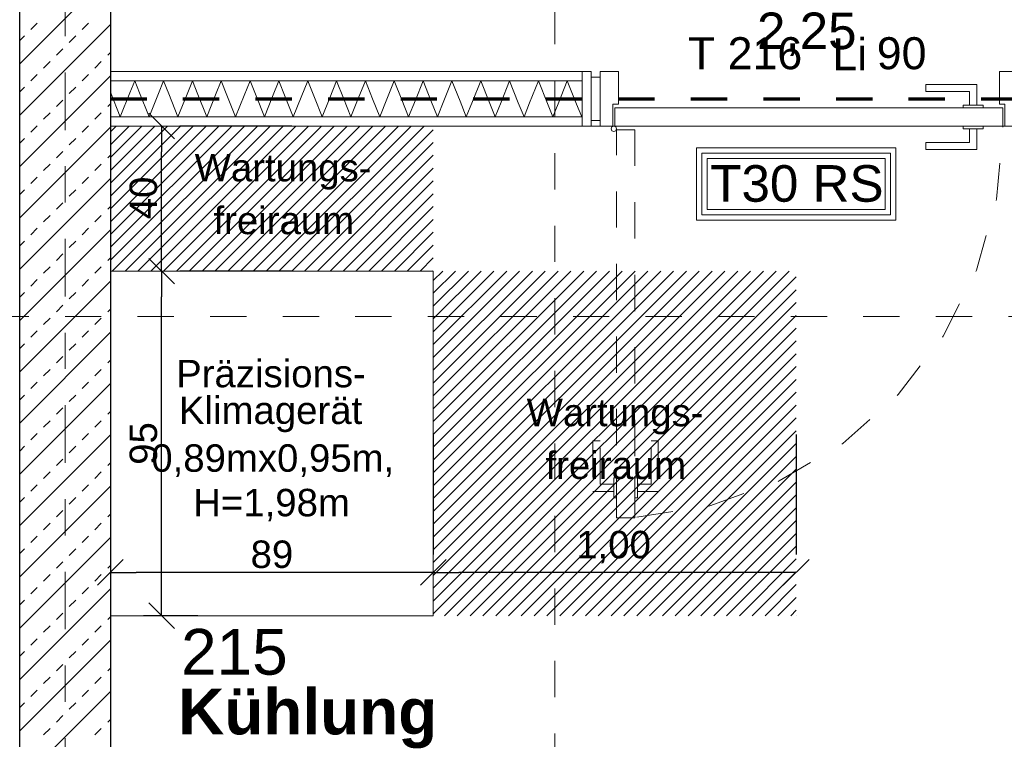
# Model space of a CAD drawing. Header units: metres. Extents: x -45.2 to 14.3, y -31.8 to 10.2.
# Tile 41 of 141: x -39.3 to -36.6, y -3.9 to -1.9. Entities that reach past the tile are written whole.
import ezdxf

# ---------------------------------------------------------------- set-up
doc = ezdxf.new("R2010")
doc.units = ezdxf.units.M
doc.header["$LTSCALE"] = 0.05
for name, pattern in [('Achsen 01', [5.291531, 3.175, -1.058062, 0.352704, -0.705764]), ('gestrichelt - 01', [2, 1, -1]), ('Raster 01', [2, 1, -1])]:
    doc.linetypes.add(name, pattern=pattern)
doc.layers.get('0').update_dxf_attribs({"lineweight": 25})
for name, color, linetype, lineweight in [('013_Beton und Stahlbetonarbeiten-330 Außenwände', 7, 'Continuous', 25), ('027_Tischlerarbeiten-340 Innentüren', 7, 'Continuous', 9), ('031_Metallbauarbeiten-340 Innentüren _ Elemente', 7, 'Continuous', 9), ('039_Trockenbauarbeiten-340 Gipskarton', 7, 'Continuous', 9), ('075_Raumlufttechnische Anlage-Beschriftung', 7, 'Continuous', 9), ('AV1-Brandschutzkonzept-Brandschutzkonzept', 7, 'Continuous', 5), ('AV1-Einrichtung Bemaßung', 7, 'Continuous', 9), ('AV1-Stempel-Raumstempel', 7, 'Continuous', 9), ('Keine', 7, 'Continuous', 9)]:
    doc.layers.add(name, color=color, linetype=linetype, lineweight=lineweight)
for name, color, linetype, lineweight, true_color in [('014_Fassadenarbeiten-330 mineralische Dämmung', 7, 'Continuous', 9, 0x666666), ('039_Trockenbauarbeiten-340 Dämmung', 7, 'Continuous', 9, 0xc0c0c0), ('075_Raumlufttechnische Anlage-Lüftungsanlage', 7, 'Continuous', 18, 0x555555), ('AV1-Achsen', 1, 'Achsen 01', 18, 0xff0000), ('AV1-Raster', 7, 'Raster 01', 9, 0xa6a6a6)]:
    doc.layers.add(name, color=color, linetype=linetype, lineweight=lineweight, true_color=true_color)
doc.styles.add('Arial', font='arial.ttf')
doc.styles.add('Arial (bold)', font='arialbd.ttf')

msp = doc.modelspace()

# ---------------------------------------------------------------- linework, layer by layer
at = {"color": 0, "linetype": 'Continuous', "lineweight": 15}
for p, q in [((-38.9194, -2.14), (-38.8486, -2.2107)), ((-38.8486, -2.6107), (-38.9194, -2.54)), ((-38.9194, -2.54), (-38.8486, -2.6107)), ((-39.0604, -3.4414), (-38.9896, -3.3706)), ((-38.0996, -3.3706), (-38.1704, -3.4414)), ((-38.1704, -3.4414), (-38.0996, -3.3706)), ((-37.0996, -3.3706), (-37.1704, -3.4414)), ((-38.8486, -3.5607), (-38.9194, -3.49))]:
    msp.add_line(p, q, dxfattribs=at)
at = {"color": 0, "linetype": 'ByBlock', "lineweight": -2}
for p, q in [((-38.884, -2.1753), (-38.884, -2.246)), ((-38.884, -2.5753), (-38.884, -2.5046)), ((-38.884, -2.5753), (-38.884, -2.646)), ((-39.025, -3.406), (-38.9543, -3.406)), ((-38.135, -3.406), (-38.2057, -3.406)), ((-38.135, -3.406), (-38.0643, -3.406)), ((-37.135, -3.406), (-37.2057, -3.406)), ((-38.884, -3.5253), (-38.884, -3.4546))]:
    msp.add_line(p, q, dxfattribs=at)
at = {"layer": '013_Beton und Stahlbetonarbeiten-330 Außenwände', "color": 251, "linetype": 'Continuous', "lineweight": 13, "true_color": 0x4c4c4c}
for p, q in [((-39.025, -1.754), (-39.275, -2.004)), ((-39.025, -1.8954), (-39.275, -2.1454)), ((-39.2444, -1.9092), (-39.2267, -1.8915)), ((-39.103, -1.9092), (-39.0853, -1.8915)), ((-39.275, -1.9398), (-39.2621, -1.9269)), ((-39.1384, -1.9445), (-39.1207, -1.9269)), ((-39.1737, -1.9799), (-39.156, -1.9622)), ((-39.0323, -1.9799), (-39.025, -1.9726)), ((-39.2091, -2.0153), (-39.1914, -1.9976)), ((-39.0676, -2.0153), (-39.05, -1.9976)), ((-39.2444, -2.0506), (-39.2267, -2.0329)), ((-39.103, -2.0506), (-39.0853, -2.0329)), ((-39.025, -2.0368), (-39.275, -2.2868)), ((-39.275, -2.0812), (-39.2621, -2.0683)), ((-39.1384, -2.086), (-39.1207, -2.0683)), ((-39.1737, -2.1213), (-39.156, -2.1036)), ((-39.0323, -2.1213), (-39.025, -2.114)), ((-39.2091, -2.1567), (-39.1914, -2.139)), ((-39.0676, -2.1567), (-39.05, -2.139)), ((-39.025, -2.1782), (-39.275, -2.4282)), ((-39.2444, -2.192), (-39.2267, -2.1744)), ((-39.103, -2.192), (-39.0853, -2.1744)), ((-39.275, -2.2226), (-39.2621, -2.2097)), ((-39.1384, -2.2274), (-39.1207, -2.2097)), ((-39.1737, -2.2627), (-39.156, -2.2451)), ((-39.0323, -2.2627), (-39.025, -2.2554)), ((-39.2091, -2.2981), (-39.1914, -2.2804)), ((-39.0676, -2.2981), (-39.05, -2.2804)), ((-39.025, -2.3196), (-39.275, -2.5696)), ((-39.2444, -2.3335), (-39.2267, -2.3158)), ((-39.103, -2.3335), (-39.0853, -2.3158)), ((-39.275, -2.364), (-39.2621, -2.3511)), ((-39.1384, -2.3688), (-39.1207, -2.3511)), ((-39.1737, -2.4042), (-39.156, -2.3865)), ((-39.0323, -2.4042), (-39.025, -2.3969)), ((-39.2091, -2.4395), (-39.1914, -2.4218)), ((-39.0676, -2.4395), (-39.05, -2.4218)), ((-39.025, -2.4611), (-39.275, -2.7111)), ((-39.2444, -2.4749), (-39.2267, -2.4572)), ((-39.103, -2.4749), (-39.0853, -2.4572)), ((-39.275, -2.5054), (-39.2621, -2.4926)), ((-39.1384, -2.5102), (-39.1207, -2.4926)), ((-39.1737, -2.5456), (-39.156, -2.5279)), ((-39.0323, -2.5456), (-39.025, -2.5383)), ((-39.2091, -2.5809), (-39.1914, -2.5633)), ((-39.0676, -2.5809), (-39.05, -2.5633)), ((-39.025, -2.6025), (-39.275, -2.8525)), ((-39.2444, -2.6163), (-39.2267, -2.5986)), ((-39.103, -2.6163), (-39.0853, -2.5986)), ((-39.275, -2.6469), (-39.2621, -2.634)), ((-39.1384, -2.6517), (-39.1207, -2.634)), ((-39.1737, -2.687), (-39.156, -2.6693)), ((-39.0323, -2.687), (-39.025, -2.6797)), ((-39.2091, -2.7224), (-39.1914, -2.7047)), ((-39.0676, -2.7224), (-39.05, -2.7047)), ((-39.2444, -2.7577), (-39.2267, -2.74)), ((-39.103, -2.7577), (-39.0853, -2.74)), ((-39.025, -2.7439), (-39.275, -2.9939)), ((-39.275, -2.7883), (-39.2621, -2.7754)), ((-39.1384, -2.7931), (-39.1207, -2.7754)), ((-39.1737, -2.8284), (-39.156, -2.8107)), ((-39.0323, -2.8284), (-39.025, -2.8211)), ((-39.2091, -2.8638), (-39.1914, -2.8461)), ((-39.0676, -2.8638), (-39.05, -2.8461)), ((-39.025, -2.8853), (-39.275, -3.1353)), ((-39.2444, -2.8991), (-39.2267, -2.8815)), ((-39.103, -2.8991), (-39.0853, -2.8815)), ((-39.275, -2.9297), (-39.2621, -2.9168)), ((-39.1384, -2.9345), (-39.1207, -2.9168)), ((-39.1737, -2.9698), (-39.156, -2.9522)), ((-39.0323, -2.9698), (-39.025, -2.9626)), ((-39.2091, -3.0052), (-39.1914, -2.9875)), ((-39.0676, -3.0052), (-39.05, -2.9875)), ((-39.025, -3.0268), (-39.275, -3.2768)), ((-39.2444, -3.0406), (-39.2267, -3.0229)), ((-39.103, -3.0406), (-39.0853, -3.0229)), ((-39.275, -3.0711), (-39.2621, -3.0582)), ((-39.1384, -3.0759), (-39.1207, -3.0582)), ((-39.1737, -3.1113), (-39.156, -3.0936)), ((-39.0323, -3.1113), (-39.025, -3.104)), ((-39.2091, -3.1466), (-39.1914, -3.1289)), ((-39.0676, -3.1466), (-39.05, -3.1289)), ((-39.025, -3.1682), (-39.275, -3.4182)), ((-39.2444, -3.182), (-39.2267, -3.1643)), ((-39.103, -3.182), (-39.0853, -3.1643)), ((-39.275, -3.2126), (-39.2621, -3.1997)), ((-39.1384, -3.2173), (-39.1207, -3.1997)), ((-39.1737, -3.2527), (-39.156, -3.235)), ((-39.0323, -3.2527), (-39.025, -3.2454)), ((-39.2091, -3.288), (-39.1914, -3.2704)), ((-39.0676, -3.288), (-39.05, -3.2704)), ((-39.025, -3.3096), (-39.275, -3.5596)), ((-39.2444, -3.3234), (-39.2267, -3.3057)), ((-39.103, -3.3234), (-39.0853, -3.3057)), ((-39.275, -3.354), (-39.2621, -3.3411)), ((-39.1384, -3.3588), (-39.1207, -3.3411)), ((-39.1737, -3.3941), (-39.156, -3.3764)), ((-39.0323, -3.3941), (-39.025, -3.3868)), ((-39.2091, -3.4295), (-39.1914, -3.4118)), ((-39.0676, -3.4295), (-39.05, -3.4118)), ((-39.025, -3.451), (-39.275, -3.701)), ((-39.2444, -3.4648), (-39.2267, -3.4471)), ((-39.103, -3.4648), (-39.0853, -3.4471)), ((-39.275, -3.4954), (-39.2621, -3.4825)), ((-39.1384, -3.5002), (-39.1207, -3.4825)), ((-39.1737, -3.5355), (-39.156, -3.5179)), ((-39.2091, -3.5709), (-39.1914, -3.5532)), ((-39.0676, -3.5709), (-39.05, -3.5532)), ((-39.0323, -3.5355), (-39.025, -3.5282)), ((-39.025, -3.5924), (-39.275, -3.8424)), ((-39.2444, -3.6062), (-39.2267, -3.5886)), ((-39.103, -3.6062), (-39.0853, -3.5886)), ((-39.275, -3.6368), (-39.2621, -3.6239)), ((-39.1384, -3.6416), (-39.1207, -3.6239)), ((-39.1737, -3.677), (-39.156, -3.6593)), ((-39.0323, -3.677), (-39.025, -3.6697)), ((-39.2091, -3.7123), (-39.1914, -3.6946)), ((-39.0676, -3.7123), (-39.05, -3.6946)), ((-39.025, -3.7339), (-39.275, -3.9839)), ((-39.2444, -3.7477), (-39.2267, -3.73)), ((-39.103, -3.7477), (-39.0853, -3.73)), ((-39.275, -3.7782), (-39.2621, -3.7653)), ((-39.1384, -3.783), (-39.1207, -3.7653)), ((-39.1737, -3.8184), (-39.156, -3.8007)), ((-39.0323, -3.8184), (-39.025, -3.8111)), ((-39.2091, -3.8537), (-39.1914, -3.8361)), ((-39.0676, -3.8537), (-39.05, -3.8361))]:
    msp.add_line(p, q, dxfattribs=at)
at = {"layer": '013_Beton und Stahlbetonarbeiten-330 Außenwände'}
msp.add_lwpolyline([(-39.275, 0.125), (-18.775, 0.125), (-18.775, -0.125), (-39.025, -0.125), (-39.025, -5.525), (-39.275, -5.525)], close=True, dxfattribs=at)
at = {"layer": '014_Fassadenarbeiten-330 mineralische Dämmung'}
msp.add_lwpolyline([(-18.9, 0.305), (-18.9, 0.125), (-39.275, 0.125), (-39.275, -5.4), (-39.455, -5.4), (-39.455, 0.305)], close=True, dxfattribs=at)
at = {"layer": '027_Tischlerarbeiten-340 Innentüren'}
for points in [[(-37.64, -2.1753), (-37.64, -2.1153), (-37.625, -2.1153), (-37.625, -2.0253), (-37.675, -2.0253), (-37.675, -2.1753)], [(-36.56, -2.1753), (-36.56, -2.1153), (-36.575, -2.1153), (-36.575, -2.0253), (-36.525, -2.0253), (-36.525, -2.1753)], [(-37.675, -2.0403), (-37.675, -2.1603), (-37.7, -2.1603), (-37.7, -2.0403)], [(-36.6375, -2.1178), (-36.6575, -2.1178), (-36.6575, -2.0803), (-36.7775, -2.0803), (-36.7775, -2.0603), (-36.6375, -2.0603)], [(-37.635, -2.1253), (-36.565, -2.1253), (-36.565, -2.1753), (-37.635, -2.1753)], [(-36.62, -2.1178), (-36.62, -2.1253), (-36.675, -2.1253), (-36.675, -2.1178)], [(-37.6375, -2.1903), (-37.6428, -2.1881), (-37.645, -2.1828), (-37.6428, -2.1775), (-37.6375, -2.1753), (-37.6322, -2.1775), (-37.63, -2.1828), (-37.6322, -2.1881)], [(-36.6375, -2.1828), (-36.6575, -2.1828), (-36.6575, -2.2203), (-36.7775, -2.2203), (-36.7775, -2.2403), (-36.6375, -2.2403)], [(-36.62, -2.1753), (-36.62, -2.1828), (-36.675, -2.1828), (-36.675, -2.1753)]]:
    msp.add_lwpolyline(points, close=True, dxfattribs=at)
at = {"layer": '027_Tischlerarbeiten-340 Innentüren', "color": 253, "linetype": 'gestrichelt - 01', "lineweight": 9, "true_color": 0xa6a6a6}
for points in [[(-37.58, -2.1853), (-37.58, -3.2553), (-37.63, -3.2553), (-37.63, -2.1853)], [(-37.6375, -3.1828), (-37.6375, -3.1628), (-37.675, -3.1628), (-37.675, -3.0428), (-37.695, -3.0428), (-37.695, -3.1828)], [(-37.5725, -3.1828), (-37.5725, -3.1628), (-37.535, -3.1628), (-37.535, -3.0428), (-37.515, -3.0428), (-37.515, -3.1828)], [(-37.63, -3.2003), (-37.6375, -3.2003), (-37.6375, -3.1453), (-37.63, -3.1453)], [(-37.5725, -3.2003), (-37.58, -3.2003), (-37.58, -3.1453), (-37.5725, -3.1453)]]:
    msp.add_lwpolyline(points, close=True, dxfattribs=at)
msp.add_lwpolyline([(-37.5742, -3.2535), (-37.3732, -3.2223), (-37.1817, -3.1537), (-37.0066, -3.0502), (-36.8542, -2.9155), (-36.73, -2.7544), (-36.6384, -2.5728), (-36.5827, -2.3772), (-36.565, -2.1745)], dxfattribs=at)
at = {"layer": '039_Trockenbauarbeiten-340 Dämmung'}
msp.add_lwpolyline([(-39.025, -2.0503), (-37.725, -2.0503), (-37.725, -2.1503), (-39.025, -2.1503)], close=True, dxfattribs=at)
for points in [[(-38.9447, -2.084), (-38.9581, -2.0503), (-38.9712, -2.0833)], [(-38.8644, -2.0861), (-38.8786, -2.0503), (-38.8925, -2.0853)], [(-38.7841, -2.0881), (-38.7991, -2.0503), (-38.8138, -2.0874)], [(-38.7038, -2.0902), (-38.7196, -2.0503), (-38.7352, -2.0894)], [(-38.6235, -2.0923), (-38.6402, -2.0503), (-38.6565, -2.0914)], [(-38.5432, -2.0943), (-38.5607, -2.0503), (-38.5778, -2.0935)], [(-38.4629, -2.0964), (-38.4812, -2.0503), (-38.4992, -2.0955)], [(-38.3826, -2.0985), (-38.4017, -2.0503), (-38.4205, -2.0975)], [(-38.3023, -2.1006), (-38.3222, -2.0503), (-38.3418, -2.0995)], [(-38.222, -2.1026), (-38.2428, -2.0503), (-38.2631, -2.1016)], [(-38.1417, -2.1047), (-38.1633, -2.0503), (-38.1845, -2.1036)], [(-38.0614, -2.1068), (-38.0838, -2.0503), (-38.1058, -2.1056)], [(-37.9811, -2.1089), (-38.0043, -2.0503), (-38.0271, -2.1077)], [(-37.9008, -2.1109), (-37.9248, -2.0503), (-37.9484, -2.1097)], [(-37.8205, -2.113), (-37.8454, -2.0503), (-37.8698, -2.1117)], [(-37.7402, -2.1151), (-37.7659, -2.0503), (-37.7911, -2.1138)], [(-39.025, -2.0819), (-38.9978, -2.1503), (-38.9712, -2.0833)], [(-38.9447, -2.084), (-38.9183, -2.1503), (-38.8925, -2.0853)], [(-38.8644, -2.0861), (-38.8389, -2.1503), (-38.8138, -2.0874)], [(-38.7841, -2.0881), (-38.7594, -2.1503), (-38.7352, -2.0894)], [(-38.7038, -2.0902), (-38.6799, -2.1503), (-38.6565, -2.0914)], [(-38.6235, -2.0923), (-38.6004, -2.1503), (-38.5778, -2.0935)], [(-38.5432, -2.0943), (-38.5209, -2.1503), (-38.4992, -2.0955)], [(-38.4629, -2.0964), (-38.4415, -2.1503), (-38.4205, -2.0975)], [(-38.3826, -2.0985), (-38.362, -2.1503), (-38.3418, -2.0995)], [(-38.3023, -2.1006), (-38.2825, -2.1503), (-38.2631, -2.1016)], [(-38.222, -2.1026), (-38.203, -2.1503), (-38.1845, -2.1036)], [(-38.1417, -2.1047), (-38.1235, -2.1503), (-38.1058, -2.1056)], [(-38.0614, -2.1068), (-38.0441, -2.1503), (-38.0271, -2.1077)], [(-37.9811, -2.1089), (-37.9646, -2.1503), (-37.9484, -2.1097)], [(-37.9008, -2.1109), (-37.8851, -2.1503), (-37.8698, -2.1117)], [(-37.8205, -2.113), (-37.8056, -2.1503), (-37.7911, -2.1138)], [(-37.7402, -2.1151), (-37.7261, -2.1503), (-37.725, -2.1474), (-37.725, -2.1155)]]:
    msp.add_lwpolyline(points, dxfattribs=at)
at = {"layer": '039_Trockenbauarbeiten-340 Gipskarton'}
for points in [[(-39.025, -2.0253), (-37.725, -2.0253), (-37.725, -2.0503), (-39.025, -2.0503)], [(-37.7, -2.0253), (-37.725, -2.0253), (-37.725, -2.1753), (-37.7, -2.1753)], [(-39.025, -2.1503), (-37.725, -2.1503), (-37.725, -2.1753), (-39.025, -2.1753)]]:
    msp.add_lwpolyline(points, close=True, dxfattribs=at)
at = {"layer": '075_Raumlufttechnische Anlage-Lüftungsanlage', "color": 1, "linetype": 'Continuous', "lineweight": 9, "true_color": 0xff0000}
for p, q in [((-39.025, -2.1914), (-39.0089, -2.1753)), ((-39.025, -2.2268), (-38.9736, -2.1753)), ((-39.025, -2.2621), (-38.9382, -2.1753)), ((-39.025, -2.2975), (-38.9028, -2.1753)), ((-39.025, -2.3328), (-38.8675, -2.1753)), ((-39.025, -2.3682), (-38.8321, -2.1753)), ((-39.025, -2.4035), (-38.7968, -2.1753)), ((-39.025, -2.4389), (-38.7614, -2.1753)), ((-39.025, -2.4742), (-38.7261, -2.1753)), ((-39.025, -2.5096), (-38.6907, -2.1753)), ((-39.025, -2.545), (-38.6554, -2.1753)), ((-39.02, -2.5753), (-38.62, -2.1753)), ((-38.9846, -2.5753), (-38.5846, -2.1753)), ((-38.9493, -2.5753), (-38.5493, -2.1753)), ((-38.9139, -2.5753), (-38.5139, -2.1753)), ((-38.8786, -2.5753), (-38.4786, -2.1753)), ((-38.8432, -2.5753), (-38.4432, -2.1753)), ((-38.8079, -2.5753), (-38.4079, -2.1753)), ((-38.7725, -2.5753), (-38.3725, -2.1753)), ((-38.7372, -2.5753), (-38.3372, -2.1753)), ((-38.7018, -2.5753), (-38.3018, -2.1753)), ((-38.6664, -2.5753), (-38.2664, -2.1753)), ((-38.6311, -2.5753), (-38.2311, -2.1753)), ((-38.5957, -2.5753), (-38.1957, -2.1753)), ((-38.5604, -2.5753), (-38.1604, -2.1753)), ((-38.525, -2.5753), (-38.135, -2.1853)), ((-38.4897, -2.5753), (-38.135, -2.2206)), ((-38.4543, -2.5753), (-38.135, -2.256)), ((-38.419, -2.5753), (-38.135, -2.2913)), ((-38.3836, -2.5753), (-38.135, -2.3267)), ((-38.3482, -2.5753), (-38.135, -2.3621)), ((-38.3129, -2.5753), (-38.135, -2.3974)), ((-38.2775, -2.5753), (-38.135, -2.4328)), ((-38.2422, -2.5753), (-38.135, -2.4681)), ((-38.2068, -2.5753), (-38.135, -2.5035)), ((-38.1715, -2.5753), (-38.135, -2.5388)), ((-38.1361, -2.5753), (-38.135, -2.5742)), ((-38.135, -2.6011), (-38.1092, -2.5753)), ((-38.135, -2.6364), (-38.0739, -2.5753)), ((-38.135, -2.6718), (-38.0385, -2.5753)), ((-38.135, -2.7071), (-38.0032, -2.5753)), ((-38.135, -2.7425), (-37.9678, -2.5753)), ((-38.135, -2.7778), (-37.9325, -2.5753)), ((-38.135, -2.8132), (-37.8971, -2.5753)), ((-38.135, -2.8486), (-37.8618, -2.5753)), ((-38.135, -2.8839), (-37.8264, -2.5753)), ((-38.135, -2.9193), (-37.791, -2.5753)), ((-38.135, -2.9546), (-37.7557, -2.5753)), ((-38.135, -2.99), (-37.7203, -2.5753)), ((-38.135, -3.0253), (-37.685, -2.5753)), ((-38.135, -3.0607), (-37.6496, -2.5753)), ((-38.135, -3.096), (-37.6143, -2.5753)), ((-38.135, -3.1314), (-37.5789, -2.5753)), ((-38.135, -3.1668), (-37.5436, -2.5753)), ((-38.135, -3.2021), (-37.5082, -2.5753)), ((-38.135, -3.2375), (-37.4728, -2.5753)), ((-38.135, -3.2728), (-37.4375, -2.5753)), ((-38.135, -3.3082), (-37.4021, -2.5753)), ((-38.135, -3.3435), (-37.3668, -2.5753)), ((-38.135, -3.3789), (-37.3314, -2.5753)), ((-38.135, -3.4142), (-37.2961, -2.5753)), ((-38.135, -3.4496), (-37.2607, -2.5753)), ((-38.135, -3.485), (-37.2254, -2.5753)), ((-38.135, -3.5203), (-37.19, -2.5753)), ((-38.1046, -3.5253), (-37.1546, -2.5753)), ((-38.0693, -3.5253), (-37.135, -2.591)), ((-38.0339, -3.5253), (-37.135, -2.6264)), ((-37.9986, -3.5253), (-37.135, -2.6617)), ((-37.9632, -3.5253), (-37.135, -2.6971)), ((-37.9279, -3.5253), (-37.135, -2.7324)), ((-37.8925, -3.5253), (-37.135, -2.7678)), ((-37.8572, -3.5253), (-37.135, -2.8031)), ((-37.8218, -3.5253), (-37.135, -2.8385)), ((-37.7864, -3.5253), (-37.135, -2.8739)), ((-37.7511, -3.5253), (-37.135, -2.9092)), ((-37.7157, -3.5253), (-37.135, -2.9446)), ((-37.6804, -3.5253), (-37.135, -2.9799)), ((-37.645, -3.5253), (-37.135, -3.0153)), ((-37.6097, -3.5253), (-37.135, -3.0506)), ((-37.5743, -3.5253), (-37.135, -3.086)), ((-37.539, -3.5253), (-37.135, -3.1213)), ((-37.5036, -3.5253), (-37.135, -3.1567)), ((-37.4682, -3.5253), (-37.135, -3.1921)), ((-37.4329, -3.5253), (-37.135, -3.2274)), ((-37.3975, -3.5253), (-37.135, -3.2628)), ((-37.3622, -3.5253), (-37.135, -3.2981)), ((-37.3268, -3.5253), (-37.135, -3.3335)), ((-37.2915, -3.5253), (-37.135, -3.3688)), ((-37.2561, -3.5253), (-37.135, -3.4042)), ((-37.2208, -3.5253), (-37.135, -3.4395)), ((-37.1854, -3.5253), (-37.135, -3.4749)), ((-37.1501, -3.5253), (-37.135, -3.5103))]:
    msp.add_line(p, q, dxfattribs=at)
at = {"layer": '075_Raumlufttechnische Anlage-Lüftungsanlage'}
msp.add_lwpolyline([(-39.025, -3.5253), (-39.025, -2.5753), (-38.135, -2.5753), (-38.135, -3.5253)], close=True, dxfattribs=at)
at = {"layer": 'AV1-Achsen'}
msp.add_line((-39.15, -26.5), (-39.15, 4.9), dxfattribs=at)
at = {"layer": 'AV1-Brandschutzkonzept-Brandschutzkonzept', "color": 220, "linetype": 'gestrichelt - 01', "lineweight": 70, "true_color": 0xff00bc}
msp.add_line((-39.025, -2.1003), (-35.1, -2.1003), dxfattribs=at)
at = {"layer": 'AV1-Brandschutzkonzept-Brandschutzkonzept', "color": 7, "linetype": 'Continuous'}
msp.add_lwpolyline([(-37.41, -2.435), (-37.41, -2.235), (-36.86, -2.235), (-36.86, -2.435)], close=True, dxfattribs=at)
at = {"layer": 'AV1-Brandschutzkonzept-Brandschutzkonzept', "color": 12, "linetype": 'Continuous', "true_color": 0xdd0000}
for points in [[(-37.395, -2.42), (-36.875, -2.42), (-36.875, -2.25), (-37.395, -2.25)], [(-36.89, -2.265), (-36.89, -2.405), (-37.38, -2.405), (-37.38, -2.265)]]:
    msp.add_lwpolyline(points, close=True, dxfattribs=at)
at = {"layer": 'AV1-Einrichtung Bemaßung', "color": 0, "lineweight": -2}
for p, q in [((-38.525, -2.1753), (-38.834, -2.1753)), ((-38.884, -2.5046), (-38.884, -2.246)), ((-38.525, -2.5753), (-38.834, -2.5753)), ((-38.525, -2.5753), (-38.834, -2.5753)), ((-38.884, -3.4546), (-38.884, -2.646)), ((-39.025, -2.9653), (-39.025, -3.356)), ((-38.135, -3.0253), (-38.135, -3.356)), ((-38.135, -3.0253), (-38.135, -3.356)), ((-37.135, -3.0253), (-37.135, -3.356)), ((-38.2057, -3.406), (-38.9543, -3.406)), ((-37.2057, -3.406), (-38.0643, -3.406)), ((-38.784, -3.5253), (-38.934, -3.5253))]:
    msp.add_line(p, q, dxfattribs=at)
at = {"layer": 'AV1-Raster'}
for p, q in [((-37.8, -22.95), (-37.8, 1.35)), ((1.35, -2.7), (-40.5, -2.7))]:
    msp.add_line(p, q, dxfattribs=at)
at = {"layer": 'Defpoints', "color": 0, "lineweight": 0}
for p, q in [((-39.025, -2.025), (-39.025, -2.025)), ((-39.025, -2.025), (-39.025, -2.025)), ((-39.025, -2.175), (-39.025, -2.175)), ((-39.025, -2.175), (-39.025, -2.175)), ((-39.025, -2.1753), (-39.025, -2.1753)), ((-39.025, -2.1753), (-39.025, -2.1753)), ((-38.884, -2.1753), (-38.884, -2.1753)), ((-37.7, -2.1753), (-37.7, -2.1753)), ((-37.7, -2.1753), (-37.7, -2.1753)), ((-39.025, -2.5753), (-39.025, -2.5753)), ((-39.025, -2.5753), (-39.025, -2.5753)), ((-38.884, -2.5753), (-38.884, -2.5753)), ((-39.025, -3.406), (-39.025, -3.406)), ((-38.135, -3.406), (-38.135, -3.406)), ((-39.025, -3.4653), (-39.025, -3.4653)), ((-38.135, -3.5253), (-38.135, -3.5253)), ((-38.135, -3.5253), (-38.135, -3.5253)), ((-38.135, -3.5253), (-38.135, -3.5253)), ((-37.135, -3.5253), (-37.135, -3.5253))]:
    msp.add_line(p, q, dxfattribs=at)
at = {"layer": 'Keine', "color": 8, "linetype": 'Continuous', "lineweight": 13, "true_color": 0x808080}
msp.add_lwpolyline([(-39.025, -2.1753), (-35.175, -2.1753), (-35.175, -5.275), (-39.025, -5.275)], close=True, dxfattribs=at)

# ---------------------------------------------------------------- texts
at = {"layer": '031_Metallbauarbeiten-340 Innentüren _ Elemente', "char_height": 0.08826, "attachment_point": 7, "style": 'Arial'}
for s, insert in [('T 216', (-37.4335, -2.0199)), ('Li', (-37.0353, -2.0214)), ('90', (-36.9129, -2.0199))]:
    msp.add_mtext(s, dxfattribs=dict(at, insert=insert))
at = {"layer": '075_Raumlufttechnische Anlage-Beschriftung', "color": 240, "true_color": 0xff0040, "char_height": 0.07565, "attachment_point": 7, "style": 'Arial'}
for s, insert in [('Wartungs-', (-38.7927, -2.3506)), ('freiraum', (-38.7409, -2.4744)), ('Wartungs-', (-37.8777, -3.0256)), ('freiraum', (-37.8259, -3.1494))]:
    msp.add_mtext(s, dxfattribs=dict(at, insert=insert))
at = {"layer": '075_Raumlufttechnische Anlage-Beschriftung', "color": 253, "true_color": 0xa0a0a4, "attachment_point": 7, "style": 'Arial'}
for s, insert, char_height in [('Präzisions-', (-38.8438, -2.8965), 0.075654), ('Klimagerät', (-38.8361, -3.0195), 0.07565), ('0,89mx0,95m,', (-38.9123, -3.1424), 0.075654), ('H=1,98m', (-38.7967, -3.2652), 0.07565)]:
    msp.add_mtext(s, dxfattribs=dict(at, insert=insert, char_height=char_height))
at = {"layer": 'AV1-Brandschutzkonzept-Brandschutzkonzept', "color": 12, "true_color": 0xdd0000, "insert": (-37.3718, -2.3854), "char_height": 0.10087, "attachment_point": 7, "style": 'Arial'}
msp.add_mtext('T30 RS', dxfattribs=at)
at = {"layer": 'AV1-Einrichtung Bemaßung', "insert": (-37.2429, -1.982), "char_height": 0.10087, "attachment_point": 7, "style": 'Arial'}
msp.add_mtext('2,25', dxfattribs=at)
at = {"layer": 'AV1-Einrichtung Bemaßung', "color": 0, "char_height": 0.07565, "attachment_point": 7, "rotation": 90, "style": 'Arial'}
for s, insert in [('40', (-38.8954, -2.4322)), ('95', (-38.8954, -3.1092))]:
    msp.add_mtext(s, dxfattribs=dict(at, insert=insert))
at = {"layer": 'AV1-Einrichtung Bemaßung', "color": 0, "char_height": 0.07565, "attachment_point": 7, "style": 'Arial'}
for s, insert in [('1,00', (-37.7411, -3.3809)), ('89', (-38.6386, -3.3946))]:
    msp.add_mtext(s, dxfattribs=dict(at, insert=insert))
at = {"layer": 'AV1-Stempel-Raumstempel', "char_height": 0.12609, "attachment_point": 7}
for s, insert, style in [('215', (-38.8302, -3.6895), 'Arial'), ('Kühlung', (-38.8382, -3.8912), 'Arial (bold)')]:
    msp.add_mtext(s, dxfattribs=dict(at, insert=insert, style=style))

doc.saveas('drawing.dxf')
